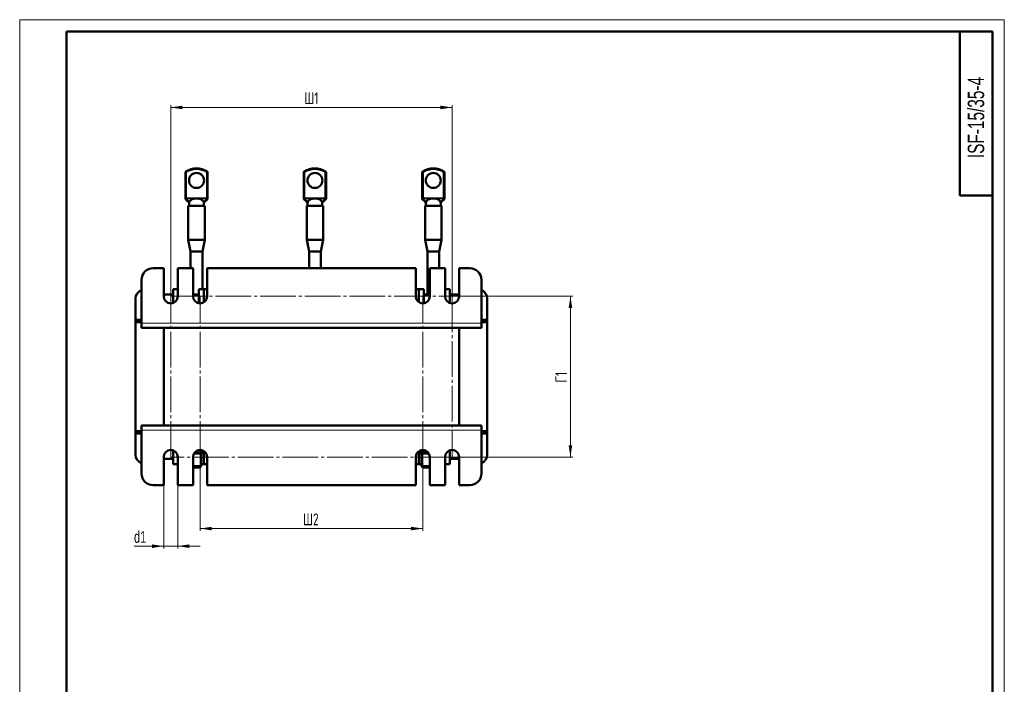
# Model space of a CAD drawing. Header units: millimetres. Extents: x 0 to 420, y 0 to 594.
# Tile 5 of 5: x 0 to 420, y 311 to 594. Entities that reach past the tile are written whole.
import ezdxf

# ---------------------------------------------------------------- set-up
doc = ezdxf.new("R2010")
doc.units = ezdxf.units.MM
doc.linetypes.add('SLD-Осевая', pattern=[19.05, 15.24, -1.27, 1.27, -1.27])
doc.linetypes.add('SLD-Сплошная', pattern=[0])
doc.styles.add('SLDTEXTSTYLE0', font='TXT', dxfattribs={"width": 0.7, "bigfont": 'bigfont'})
doc.styles.add('SLDTEXTSTYLE1', font='TXT', dxfattribs={"width": 0.7})
doc.dimstyles.new('SLDDIMSTYLE0', dxfattribs={"dimtxt": 5, "dimasz": 5, "dimexe": 0, "dimexo": 0.0625, "dimgap": 1.25, "dimtad": 2, "dimdec": 1, "dimrnd": 1e-09, "dimzin": 12, "dimdsep": 46, "dimtxsty": 'SLDTEXTSTYLE1', "dimsah": 1, "dimcen": 0.09, "dimadec": 0, "dimazin": 3, "dimtfac": 1, "dimtdec": 3, "dimtofl": 0, "dimtmove": 0, "dimatfit": 3, "dimfxl": 1, "dimfrac": 2, "dimtolj": 1, "dimtzin": 12, "dimarcsym": 0})
doc.dimstyles.new('SLDDIMSTYLE1', dxfattribs={"dimtxt": 5, "dimasz": 5, "dimexe": 0, "dimexo": 0.0625, "dimgap": 1.25, "dimtad": 2, "dimdec": 1, "dimrnd": 1e-09, "dimzin": 12, "dimdsep": 46, "dimtxsty": 'SLDTEXTSTYLE1', "dimsah": 1, "dimcen": 0.09, "dimadec": 0, "dimazin": 3, "dimtfac": 1, "dimtdec": 3, "dimtmove": 0, "dimatfit": 0, "dimfxl": 1, "dimfrac": 2, "dimtolj": 1, "dimtzin": 12, "dimarcsym": 0})

# ---------------------------------------------------------------- blocks, each defined once
blk = doc.blocks.new('_D_4')
at = {"color": 7, "linetype": 'SLD-Сплошная', "lineweight": 0}
for p, q in [((64.43, 476.11), (64.43, 557.6)), ((64.43, 556.6), (184.43, 556.6)), ((184.43, 476.11), (184.43, 557.6))]:
    blk.add_line(p, q, dxfattribs=at)
at = {"color": 7, "linetype": 'SLD-Сплошная', "lineweight": 18}
for points in [[(64.43, 556.6), (69.43, 555.83), (69.43, 557.37)], [(184.43, 556.6), (179.43, 557.37), (179.43, 555.83)]]:
    blk.add_solid(points, dxfattribs=at)
at = {"color": 7, "linetype": 'SLD-Сплошная', "lineweight": 18, "insert": (121.41, 563.04), "char_height": 5, "attachment_point": 1, "style": 'SLDTEXTSTYLE0'}
blk.add_mtext('Ш1', dxfattribs=at)
blk = doc.blocks.new('_D_5')
at = {"color": 7, "linetype": 'SLD-Сплошная', "lineweight": 0}
for p, q in [((76.93, 407.59), (76.93, 376.1)), ((171.93, 407.59), (171.93, 376.1)), ((76.93, 377.1), (171.93, 377.1))]:
    blk.add_line(p, q, dxfattribs=at)
at = {"color": 7, "linetype": 'SLD-Сплошная', "lineweight": 18}
for points in [[(76.93, 377.1), (81.93, 376.33), (81.93, 377.87)], [(171.93, 377.1), (166.93, 377.87), (166.93, 376.33)]]:
    blk.add_solid(points, dxfattribs=at)
at = {"color": 7, "linetype": 'SLD-Сплошная', "lineweight": 18, "insert": (120.87, 383.54), "char_height": 5, "attachment_point": 1, "style": 'SLDTEXTSTYLE0'}
blk.add_mtext('Ш2', dxfattribs=at)
blk = doc.blocks.new('_D_6')
at = {"color": 7, "linetype": 'SLD-Сплошная', "lineweight": 0}
for p, q in [((184.44, 476.1), (235.93, 476.1)), ((234.93, 476.1), (234.93, 407.6)), ((184.44, 407.6), (235.93, 407.6))]:
    blk.add_line(p, q, dxfattribs=at)
at = {"color": 7, "linetype": 'SLD-Сплошная', "lineweight": 18}
for points in [[(234.93, 476.1), (234.16, 471.1), (235.7, 471.1)], [(234.93, 407.6), (235.7, 412.6), (234.16, 412.6)]]:
    blk.add_solid(points, dxfattribs=at)
at = {"color": 7, "linetype": 'SLD-Сплошная', "lineweight": 18, "insert": (228.48, 439.36), "char_height": 5, "attachment_point": 1, "rotation": 90, "style": 'SLDTEXTSTYLE0'}
blk.add_mtext('Г1', dxfattribs=at)
blk = doc.blocks.new('_D_7')
at = {"color": 7, "linetype": 'SLD-Сплошная', "lineweight": 0}
for p, q in [((61.43, 395.59), (61.43, 368.6)), ((67.43, 395.59), (67.43, 368.6)), ((61.43, 369.6), (48.76, 369.6)), ((61.43, 369.6), (67.43, 369.6)), ((67.43, 369.6), (77.04, 369.6))]:
    blk.add_line(p, q, dxfattribs=at)
at = {"color": 7, "linetype": 'SLD-Сплошная', "lineweight": 18}
for points in [[(61.43, 369.6), (56.43, 370.37), (56.43, 368.83)], [(67.43, 369.6), (72.43, 368.83), (72.43, 370.37)]]:
    blk.add_solid(points, dxfattribs=at)
at = {"color": 7, "linetype": 'SLD-Сплошная', "lineweight": 18, "insert": (48.76, 376.04), "char_height": 5, "attachment_point": 1, "style": 'SLDTEXTSTYLE1'}
blk.add_mtext('d1', dxfattribs=at)

msp = doc.modelspace()

# ---------------------------------------------------------------- linework, layer by layer
at = {"color": 7, "linetype": 'SLD-Сплошная', "lineweight": 18}
for p, q in [((0, 594), (420, 594)), ((0, 594), (0, 0)), ((420, 594), (420, 0))]:
    msp.add_line(p, q, dxfattribs=at)
at = {"color": 7, "linetype": 'SLD-Сплошная', "lineweight": 50}
for p, q in [((20, 589), (20, 5)), ((415, 589), (20, 589)), ((401, 589), (401, 519)), ((415, 5), (415, 589)), ((70.68, 518.08), (70.68, 528.87)), ((80.18, 528.87), (80.18, 518.08)), ((121.18, 518.08), (121.18, 528.87)), ((130.68, 528.87), (130.68, 518.08)), ((171.68, 518.08), (171.68, 528.87)), ((181.18, 528.87), (181.18, 518.08)), ((70.68, 517.94), (70.68, 518.08)), ((70.68, 517.72), (70.68, 517.94)), ((70.86, 517.33), (71.79, 516.56)), ((79.06, 516.56), (80, 517.33)), ((80.18, 518.08), (80.18, 517.94)), ((80.18, 517.94), (80.18, 517.72)), ((121.18, 517.94), (121.18, 518.08)), ((121.18, 517.72), (121.18, 517.94)), ((121.36, 517.33), (122.29, 516.56)), ((129.56, 516.56), (130.5, 517.33)), ((130.68, 518.08), (130.68, 517.94)), ((130.68, 517.94), (130.68, 517.72)), ((171.68, 517.94), (171.68, 518.08)), ((171.68, 517.72), (171.68, 517.94)), ((171.86, 517.33), (172.79, 516.56)), ((180.06, 516.56), (181, 517.33)), ((181.18, 518.08), (181.18, 517.94)), ((181.18, 517.94), (181.18, 517.72)), ((401, 519), (415, 519)), ((71.82, 516.54), (71.79, 516.56)), ((71.93, 514.6), (71.93, 500.2)), ((71.93, 514.6), (78.93, 514.6)), ((72.28, 516), (72.28, 514.6)), ((72.34, 516.28), (72.29, 516)), ((78.58, 514.6), (78.58, 516.01)), ((78.93, 500.2), (78.93, 514.6)), ((79.03, 516.54), (79.06, 516.56)), ((122.32, 516.54), (122.29, 516.56)), ((122.43, 514.6), (122.43, 500.2)), ((122.43, 514.6), (129.43, 514.6)), ((122.78, 516), (122.78, 514.6)), ((122.84, 516.28), (122.79, 516)), ((129.04, 515.9), (129.25, 516.15)), ((129.08, 514.6), (129.08, 516.01)), ((129.35, 516.28), (129.47, 516.46)), ((129.43, 500.2), (129.43, 514.6)), ((129.53, 516.54), (129.56, 516.56)), ((172.82, 516.54), (172.79, 516.56)), ((172.93, 514.6), (172.93, 500.2)), ((172.93, 514.6), (179.93, 514.6)), ((173.28, 516), (173.28, 514.6)), ((173.34, 516.28), (173.29, 516)), ((179.58, 514.6), (179.58, 516.01)), ((179.85, 516.28), (179.97, 516.46)), ((179.93, 500.2), (179.93, 514.6)), ((180.03, 516.54), (180.06, 516.56)), ((71.93, 500.2), (72.93, 495.2)), ((71.93, 500.2), (78.93, 500.2)), ((77.93, 495.2), (78.93, 500.2)), ((122.43, 500.2), (123.43, 495.2)), ((122.43, 500.2), (129.43, 500.2)), ((128.43, 495.2), (129.43, 500.2)), ((172.93, 500.2), (173.93, 495.2)), ((172.93, 500.2), (179.93, 500.2)), ((178.93, 495.2), (179.93, 500.2)), ((72.93, 495.2), (72.93, 488.1)), ((77.93, 495.2), (72.93, 495.2)), ((77.93, 479.1), (77.93, 495.2)), ((123.43, 495.2), (123.43, 488.1)), ((128.43, 495.2), (123.43, 495.2)), ((128.43, 488.1), (128.43, 495.2)), ((173.93, 495.2), (173.93, 476.85)), ((178.93, 495.2), (173.93, 495.2)), ((178.93, 488.1), (178.93, 495.2)), ((61.43, 488.1), (56.93, 488.1)), ((61.43, 476.1), (61.43, 488.1)), ((67.43, 488.1), (67.43, 476.1)), ((73.93, 488.1), (67.43, 488.1)), ((73.93, 476.1), (73.93, 488.1)), ((79.93, 488.1), (79.93, 476.1)), ((168.93, 488.1), (79.93, 488.1)), ((168.93, 476.1), (168.93, 488.1)), ((174.93, 488.1), (174.93, 476.1)), ((181.43, 488.1), (174.93, 488.1)), ((181.43, 476.1), (181.43, 488.1)), ((187.43, 488.1), (187.43, 476.1)), ((191.93, 488.1), (187.43, 488.1)), ((51.93, 483.1), (51.93, 464.6)), ((196.93, 464.6), (196.93, 483.1)), ((65.43, 479.1), (65.43, 473.27)), ((67.43, 479.1), (65.43, 479.1)), ((76.43, 479.1), (76.43, 473.14)), ((78.55, 479.1), (76.43, 479.1)), ((78.55, 479.1), (78.55, 473.57)), ((79.93, 479.1), (78.55, 479.1)), ((170.3, 479.1), (168.93, 479.1)), ((170.3, 473.57), (170.3, 479.1)), ((172.43, 479.1), (170.3, 479.1)), ((172.43, 473.14), (172.43, 479.1)), ((183.43, 479.1), (181.43, 479.1)), ((183.43, 473.27), (183.43, 479.1)), ((49.43, 475.1), (49.43, 466.1)), ((61.43, 476.85), (65.43, 476.85)), ((73.93, 476.85), (76.43, 476.85)), ((172.43, 476.85), (174.93, 476.85)), ((183.43, 476.85), (187.43, 476.85)), ((199.43, 466.1), (199.43, 475.1)), ((49.43, 465.1), (49.43, 466.1)), ((49.43, 466.1), (51.93, 466.1)), ((51.93, 465.1), (49.43, 465.1)), ((49.43, 465.1), (49.43, 418.6)), ((51.93, 464.6), (51.93, 462.6)), ((196.93, 462.6), (51.93, 462.6)), ((61.43, 421.1), (61.43, 462.6)), ((61.43, 462.6), (187.43, 462.6)), ((187.43, 421.1), (187.43, 462.6)), ((196.93, 466.1), (199.43, 466.1)), ((199.43, 465.1), (196.93, 465.1)), ((196.93, 464.6), (196.93, 462.6)), ((199.43, 466.1), (199.43, 465.1)), ((199.43, 418.6), (199.43, 465.1)), ((51.93, 421.1), (196.93, 421.1)), ((51.93, 419.1), (51.93, 421.1)), ((61.43, 421.1), (187.43, 421.1)), ((196.93, 419.1), (196.93, 421.1)), ((49.43, 417.6), (49.43, 418.6)), ((49.43, 418.6), (51.93, 418.6)), ((51.93, 417.6), (49.43, 417.6)), ((49.43, 417.6), (49.43, 408.6)), ((51.93, 419.1), (51.93, 400.6)), ((196.93, 400.6), (196.93, 419.1)), ((196.93, 418.6), (199.43, 418.6)), ((199.43, 417.6), (196.93, 417.6)), ((199.43, 418.6), (199.43, 417.6)), ((199.43, 408.6), (199.43, 417.6)), ((61.43, 395.6), (61.43, 407.6)), ((65.43, 410.43), (65.43, 404.6)), ((67.43, 407.6), (67.43, 395.6)), ((73.93, 395.6), (73.93, 407.6)), ((78.93, 409.1), (74.33, 409.1)), ((77.43, 403.65), (77.43, 409.1)), ((77.94, 410.42), (77.94, 409.83)), ((78.55, 409.1), (78.55, 404.6)), ((78.93, 409.1), (79.36, 409.35)), ((79.93, 407.6), (79.93, 395.6)), ((168.93, 395.6), (168.93, 407.6)), ((169.49, 409.35), (169.93, 409.1)), ((174.53, 409.1), (169.93, 409.1)), ((170.3, 404.6), (170.3, 409.1)), ((171.43, 409.1), (171.43, 403.65)), ((171.89, 410.6), (171.89, 409.83)), ((174.25, 409.44), (171.89, 409.83)), ((174.93, 407.6), (174.93, 395.6)), ((181.43, 395.6), (181.43, 407.6)), ((183.43, 404.6), (183.43, 410.43)), ((187.43, 407.6), (187.43, 395.6)), ((65.43, 406.85), (61.43, 406.85)), ((65.43, 404.6), (67.43, 404.6)), ((73.93, 403.65), (77.43, 403.65)), ((76.93, 403.15), (77.43, 403.65)), ((77.43, 404.6), (78.55, 404.6)), ((78.55, 404.6), (79.93, 404.6)), ((168.93, 404.6), (170.3, 404.6)), ((170.3, 404.6), (171.43, 404.6)), ((171.43, 403.65), (171.93, 403.15)), ((171.43, 403.65), (174.93, 403.65)), ((181.43, 404.6), (183.43, 404.6)), ((187.43, 406.85), (183.43, 406.85)), ((76.93, 403.15), (73.93, 403.15)), ((174.93, 403.15), (171.93, 403.15)), ((56.93, 395.6), (61.43, 395.6)), ((67.43, 395.6), (73.93, 395.6)), ((79.93, 395.6), (168.93, 395.6)), ((174.93, 395.6), (181.43, 395.6)), ((187.43, 395.6), (191.93, 395.6))]:
    msp.add_line(p, q, dxfattribs=at)
at = {"color": 7, "linetype": 'SLD-Сплошная', "lineweight": 25}
msp.add_line((20, 589), (20, 5), dxfattribs=at)
at = {"color": 8, "linetype": 'SLD-Сплошная', "lineweight": 18}
for p, q in [((70.91, 529.3), (71.18, 528.87)), ((79.68, 528.87), (79.94, 529.3)), ((121.41, 529.3), (121.68, 528.87)), ((130.18, 528.87), (130.44, 529.3)), ((171.91, 529.3), (172.18, 528.87)), ((180.68, 528.87), (180.94, 529.3)), ((71.18, 528.87), (70.68, 528.87)), ((71.18, 528.87), (71.18, 518.08)), ((79.68, 518.08), (79.68, 528.87)), ((80.18, 528.87), (79.68, 528.87)), ((121.68, 528.87), (121.18, 528.87)), ((121.68, 528.87), (121.68, 518.08)), ((130.18, 518.08), (130.18, 528.87)), ((130.68, 528.87), (130.18, 528.87)), ((172.18, 528.87), (171.68, 528.87)), ((172.18, 528.87), (172.18, 518.08)), ((180.68, 518.08), (180.68, 528.87)), ((181.18, 528.87), (180.68, 528.87)), ((71.18, 518.08), (70.68, 518.08)), ((71.18, 518.08), (74.22, 518.08)), ((71.18, 518.08), (71.18, 517.65)), ((74.22, 517.65), (71.18, 517.65)), ((71.18, 517.65), (71.18, 517.51)), ((71.18, 517.51), (72.43, 516.48)), ((74.22, 517.65), (74.22, 518.08)), ((76.64, 517.65), (76.64, 518.08)), ((76.64, 518.08), (79.68, 518.08)), ((79.68, 517.65), (76.64, 517.65)), ((78.43, 516.48), (79.68, 517.51)), ((80.18, 518.08), (79.68, 518.08)), ((79.68, 517.65), (79.68, 518.08)), ((79.68, 517.51), (79.68, 517.65)), ((121.68, 518.08), (121.18, 518.08)), ((121.68, 518.08), (124.72, 518.08)), ((121.68, 518.08), (121.68, 517.65)), ((124.72, 517.65), (121.68, 517.65)), ((121.68, 517.65), (121.68, 517.51)), ((121.68, 517.51), (122.93, 516.48)), ((124.72, 517.65), (124.72, 518.08)), ((127.14, 517.65), (127.14, 518.08)), ((127.14, 518.08), (130.18, 518.08)), ((130.18, 517.65), (127.14, 517.65)), ((128.93, 516.48), (130.18, 517.51)), ((130.18, 517.65), (130.18, 518.08)), ((130.68, 518.08), (130.18, 518.08)), ((130.18, 517.51), (130.18, 517.65)), ((172.18, 518.08), (171.68, 518.08)), ((172.18, 518.08), (175.22, 518.08)), ((172.18, 518.08), (172.18, 517.65)), ((175.22, 517.65), (172.18, 517.65)), ((172.18, 517.65), (172.18, 517.51)), ((172.18, 517.51), (173.43, 516.48)), ((175.22, 517.65), (175.22, 518.08)), ((177.64, 518.08), (180.68, 518.08)), ((177.64, 517.65), (177.64, 518.08)), ((180.68, 517.65), (177.64, 517.65)), ((179.43, 516.48), (180.68, 517.51)), ((181.18, 518.08), (180.68, 518.08)), ((180.68, 517.65), (180.68, 518.08)), ((180.68, 517.51), (180.68, 517.65)), ((78.97, 516.46), (78.99, 516.48)), ((129.47, 516.46), (129.49, 516.48)), ((179.97, 516.46), (179.99, 516.48)), ((196.93, 464.6), (51.93, 464.6)), ((51.93, 419.1), (196.93, 419.1))]:
    msp.add_line(p, q, dxfattribs=at)
at = {"color": 7, "linetype": 'SLD-Осевая', "lineweight": 18}
for p, q in [((64.43, 476.1), (184.43, 476.1)), ((64.43, 407.6), (64.43, 476.1)), ((76.93, 407.6), (76.93, 476.1)), ((171.93, 407.6), (171.93, 476.1)), ((184.43, 476.1), (184.43, 407.6)), ((184.43, 407.6), (64.43, 407.6))]:
    msp.add_line(p, q, dxfattribs=at)
at = {"color": 7, "linetype": 'SLD-Сплошная', "lineweight": 50}
for centre in [(75.43, 525.5), (125.93, 525.5), (176.43, 525.5)]:
    msp.add_circle(centre, 3.2, dxfattribs=at)
for centre, radius, start, end in [((71.18, 528.87), 0.5, 122.09, 180), ((75.43, 522.1), 8.5, 57.91, 122.09), ((79.68, 528.87), 0.5, 0, 57.91), ((121.68, 528.87), 0.5, 122.09, 180), ((125.93, 522.1), 8.5, 57.91, 122.09), ((130.18, 528.87), 0.5, 0, 57.91), ((172.18, 528.87), 0.5, 122.09, 180), ((176.43, 522.1), 8.5, 57.91, 122.09), ((180.68, 528.87), 0.5, 0, 57.91), ((71.18, 517.72), 0.5, 180, 228.7472), ((79.68, 517.72), 0.5, 311.0849, 0), ((121.68, 517.72), 0.5, 180, 228.7472), ((130.18, 517.72), 0.5, 311.0849, 0), ((172.18, 517.72), 0.5, 180, 228.7472), ((180.68, 517.72), 0.5, 311.0849, 0), ((56.93, 483.1), 5, 90, 180), ((191.93, 483.1), 5, 0, 90), ((53.43, 475.1), 4, 112.0243, 180), ((195.43, 475.1), 4, 0, 67.9757), ((64.43, 476.1), 3, 180, 0), ((76.93, 476.1), 3, 180, 0), ((171.93, 476.1), 3, 180, 0), ((184.43, 476.1), 3, 180, 0), ((53.43, 408.6), 4, 180, 247.9757), ((64.43, 407.6), 3, 0, 180), ((76.93, 407.6), 3, 0, 180), ((171.93, 407.6), 3, 0, 180), ((184.43, 407.6), 3, 0, 180), ((195.43, 408.6), 4, 292.0243, 0), ((56.93, 400.6), 5, 180, 270), ((191.93, 400.6), 5, 270, 0)]:
    msp.add_arc(centre, radius, start, end, dxfattribs=at)
at = {"color": 8, "linetype": 'SLD-Сплошная', "lineweight": 18}
for centre, radius, start, end in [((75.43, 522.1), 8, 57.91, 122.09), ((125.93, 522.1), 8, 57.91, 122.09), ((176.43, 522.1), 8, 57.91, 122.09), ((71.14, 518.12), 0.468, 184.7712, 274.0841), ((71.14, 517.98), 0.468, 184.7712, 274.0841), ((79.71, 518.12), 0.468, 265.9159, 355.2288), ((79.71, 517.98), 0.468, 265.9159, 355.2288), ((121.64, 518.12), 0.468, 184.7712, 274.0841), ((121.64, 517.98), 0.468, 184.7712, 274.0841), ((130.21, 518.12), 0.468, 265.9159, 355.2288), ((130.21, 517.98), 0.468, 265.9159, 355.2288), ((172.14, 518.12), 0.468, 184.7712, 274.0841), ((172.14, 517.98), 0.468, 184.7712, 274.0841), ((180.71, 518.12), 0.468, 265.9159, 355.2288), ((180.71, 517.98), 0.468, 265.9159, 355.2288), ((72.19, 517.1), 0.664, 236.9296, 291.4952), ((72.28, 516.8), 0.524, 219.69, 276.466), ((78.67, 517.1), 0.664, 248.5048, 303.0704), ((78.57, 516.8), 0.526, 263.576, 319.7145), ((122.69, 517.1), 0.664, 236.9296, 291.4952), ((122.78, 516.8), 0.524, 219.69, 276.466), ((129.17, 517.1), 0.664, 248.5048, 303.0704), ((129.07, 516.8), 0.526, 263.576, 319.7145), ((173.19, 517.1), 0.664, 236.9296, 291.4952), ((173.28, 516.8), 0.524, 219.69, 276.466), ((179.67, 517.1), 0.664, 248.5048, 303.0704), ((179.57, 516.8), 0.526, 263.576, 319.7145)]:
    msp.add_arc(centre, radius, start, end, dxfattribs=at)
for centre, major_axis, start_param, end_param in [((71.18, 518.37), (0.28, 1.06), 2.989018, 3.849883), ((79.68, 518.37), (-0.28, 1.06), 2.433302, 3.281503), ((121.68, 518.37), (0.28, 1.06), 3.001682, 3.849883), ((130.18, 518.37), (-0.28, 1.06), 2.433302, 3.293561), ((172.18, 518.37), (0.28, 1.06), 2.989018, 3.849883), ((180.68, 518.37), (-0.28, 1.06), 2.433302, 3.293561)]:
    msp.add_ellipse(centre, major_axis=major_axis, ratio=0.304646, start_param=start_param, end_param=end_param, dxfattribs=at)
at = {"color": 7, "linetype": 'SLD-Сплошная', "lineweight": 50}
for centre, start_param, end_param in [((75.43, 515.9), 1.965113, 2.829206), ((75.43, 515.9), 1.570796, 1.965113), ((75.43, 515.9), 1.17648, 1.570796), ((75.43, 515.9), 0.312387, 1.17648), ((125.93, 515.9), 1.965113, 2.829206), ((125.93, 515.9), 1.570796, 1.965113), ((125.93, 515.9), 1.17648, 1.570796), ((125.93, 515.9), 0.312387, 1.17648), ((176.43, 515.9), 1.965113, 2.829206), ((176.43, 515.9), 1.570796, 1.965113), ((176.43, 515.9), 1.17648, 1.570796), ((176.43, 515.9), 0.312387, 1.17648), ((75.43, 515.9), 2.829206, 2.940113), ((75.43, 515.9), 0.201479, 0.312387), ((125.93, 515.9), 2.829206, 2.940113), ((125.93, 515.9), 0.201479, 0.312387), ((176.43, 515.9), 2.829206, 2.940113), ((176.43, 515.9), 0.201479, 0.312387)]:
    msp.add_ellipse(centre, major_axis=(3.15, 0), ratio=0.603239, start_param=start_param, end_param=end_param, dxfattribs=at)
at = {"color": 8, "linetype": 'SLD-Сплошная', "lineweight": 18}
for points, knots in [([(74.22, 518.08), (74.38, 518.07), (74.79, 518.04), (75.19, 517.9), (75.42, 517.8), (75.43, 517.8)], [0, 0, 0, 0, 0.393333, 0.991759, 1, 1, 1, 1]), ([(75.43, 517.8), (75.43, 517.8), (75.66, 517.9), (76.06, 518.04), (76.47, 518.07), (76.64, 518.08)], [0, 0, 0, 0, 0.008241, 0.606667, 1, 1, 1, 1]), ([(124.72, 518.08), (124.88, 518.07), (125.29, 518.04), (125.69, 517.9), (125.92, 517.8), (125.93, 517.8)], [0, 0, 0, 0, 0.393333, 0.991759, 1, 1, 1, 1]), ([(125.93, 517.8), (125.93, 517.8), (126.16, 517.9), (126.56, 518.04), (126.97, 518.07), (127.14, 518.08)], [0, 0, 0, 0, 0.008241, 0.606667, 1, 1, 1, 1]), ([(175.22, 518.08), (175.38, 518.07), (175.79, 518.04), (176.19, 517.9), (176.42, 517.8), (176.43, 517.8)], [0, 0, 0, 0, 0.393333, 0.991759, 1, 1, 1, 1]), ([(176.43, 517.8), (176.43, 517.8), (176.66, 517.9), (177.06, 518.04), (177.47, 518.07), (177.64, 518.08)], [0, 0, 0, 0, 0.008241, 0.606667, 1, 1, 1, 1])]:
    msp.add_open_spline(points, degree=3, knots=knots, dxfattribs=at)
at = {"color": 7, "linetype": 'SLD-Сплошная', "lineweight": 50}
for points, knots in [([(71.8, 516.56), (71.8, 516.56), (71.8, 516.56), (71.83, 516.53), (71.86, 516.48), (71.88, 516.46)], [0, 0, 0, 0, 0.202034, 0.630681, 1, 1, 1, 1]), ([(71.88, 516.46), (71.91, 516.42), (72.03, 516.24), (72.19, 516.05), (72.31, 515.9)], [0, 0, 0, 0, 0.222166, 1, 1, 1, 1]), ([(78.56, 516.01), (78.56, 516.06), (78.56, 516.13), (78.52, 516.25), (78.51, 516.28)], [0, 0, 0, 0, 0.765797, 1, 1, 1, 1]), ([(78.54, 515.9), (78.63, 516.01), (78.8, 516.2), (78.92, 516.38), (78.97, 516.45)], [0, 0, 0, 0, 0.576957, 1, 1, 1, 1]), ([(78.98, 516.46), (78.99, 516.48), (79.03, 516.54), (79.06, 516.57), (79.06, 516.56), (79.06, 516.56)], [0, 0, 0, 0, 0.365751, 0.854966, 1, 1, 1, 1]), ([(122.3, 516.56), (122.3, 516.56), (122.3, 516.56), (122.33, 516.53), (122.36, 516.48), (122.38, 516.46)], [0, 0, 0, 0, 0.202034, 0.630681, 1, 1, 1, 1]), ([(122.38, 516.46), (122.39, 516.44), (122.46, 516.35), (122.53, 516.25), (122.59, 516.18)], [0, 0, 0, 0, 0.245855, 1, 1, 1, 1]), ([(122.38, 516.46), (122.41, 516.42), (122.53, 516.24), (122.69, 516.05), (122.81, 515.9)], [0, 0, 0, 0, 0.222166, 1, 1, 1, 1]), ([(129.06, 516.01), (129.06, 516.06), (129.06, 516.13), (129.02, 516.25), (129.01, 516.28)], [0, 0, 0, 0, 0.765797, 1, 1, 1, 1]), ([(129.04, 515.9), (129.13, 516.01), (129.3, 516.2), (129.42, 516.38), (129.47, 516.45)], [0, 0, 0, 0, 0.576957, 1, 1, 1, 1]), ([(129.48, 516.46), (129.49, 516.48), (129.53, 516.54), (129.56, 516.57), (129.56, 516.56), (129.56, 516.56)], [0, 0, 0, 0, 0.365751, 0.854966, 1, 1, 1, 1]), ([(172.8, 516.56), (172.8, 516.56), (172.8, 516.56), (172.83, 516.53), (172.86, 516.48), (172.88, 516.46)], [0, 0, 0, 0, 0.202034, 0.630681, 1, 1, 1, 1]), ([(172.88, 516.46), (172.89, 516.44), (172.96, 516.35), (173.03, 516.25), (173.09, 516.18)], [0, 0, 0, 0, 0.2458551, 1, 1, 1, 1]), ([(172.88, 516.46), (172.91, 516.42), (173.03, 516.24), (173.19, 516.05), (173.31, 515.9)], [0, 0, 0, 0, 0.222166, 1, 1, 1, 1]), ([(179.56, 516.01), (179.56, 516.06), (179.56, 516.13), (179.52, 516.25), (179.51, 516.28)], [0, 0, 0, 0, 0.765797, 1, 1, 1, 1]), ([(179.54, 515.9), (179.63, 516.01), (179.8, 516.2), (179.92, 516.38), (179.97, 516.45)], [0, 0, 0, 0, 0.5769568, 1, 1, 1, 1]), ([(179.98, 516.46), (179.99, 516.48), (180.03, 516.54), (180.06, 516.57), (180.06, 516.56), (180.06, 516.56)], [0, 0, 0, 0, 0.365751, 0.854966, 1, 1, 1, 1]), ([(77.94, 409.83), (77.44, 409.71), (76.44, 409.47), (75.31, 409.31), (74.71, 409.41), (74.62, 409.43)], [0, 0, 0, 0, 0.4566862, 0.9232748, 1, 1, 1, 1]), ([(79.26, 409.43), (79.18, 409.41), (78.93, 409.35), (78.48, 409.48), (78.12, 409.71), (77.94, 409.83)], [0, 0, 0, 0, 0.16887, 0.580016, 1, 1, 1, 1]), ([(171.89, 409.83), (171.63, 409.71), (171.09, 409.47), (170.33, 409.34), (169.85, 409.44), (169.65, 409.48)], [0, 0, 0, 0, 0.362214, 0.731282, 1, 1, 1, 1])]:
    msp.add_open_spline(points, degree=3, knots=knots, dxfattribs=at)

# ---------------------------------------------------------------- texts
at = {"color": 7, "linetype": 'Continuous', "lineweight": 0, "insert": (404.4, 552.31), "char_height": 7, "attachment_point": 2, "rotation": 90, "style": 'SLDTEXTSTYLE1'}
msp.add_mtext('ISF-15/35-4', dxfattribs=at)

# ---------------------------------------------------------------- dimensions: what is measured, and where the dimension line sits
at = {"color": 7, "linetype": 'SLD-Сплошная', "lineweight": 18}
for base, p1, p2, text, dimstyle, picture, middle in [((184.43, 556.6), (64.43, 476.1), (184.43, 476.1), 'Ш1', 'SLDDIMSTYLE0', '_D_4', (124.43, 556.6)), ((171.93, 377.1), (76.93, 407.6), (171.93, 407.6), 'Ш2', 'SLDDIMSTYLE0', '_D_5', (124.43, 377.1)), ((67.43, 369.6), (61.43, 395.6), (67.43, 395.6), 'd1', 'SLDDIMSTYLE1', '_D_7', (51.25, 369.6))]:
    dim = msp.add_linear_dim(base=base, p1=p1, p2=p2, text=text, dimstyle=dimstyle, dxfattribs=at)
    dim.commit()
    dim.dimension.update_dxf_attribs({"geometry": picture, "text_midpoint": middle, "dimtype": 160})
dim = msp.add_linear_dim(base=(234.93, 407.6), p1=(184.43, 476.1), p2=(184.43, 407.6), angle=90, text='Г1', dimstyle='SLDDIMSTYLE0', dxfattribs=at)
dim.commit()
dim.dimension.update_dxf_attribs({"geometry": '_D_6', "text_midpoint": (234.93, 441.85), "dimtype": 160})

doc.saveas('drawing.dxf')
